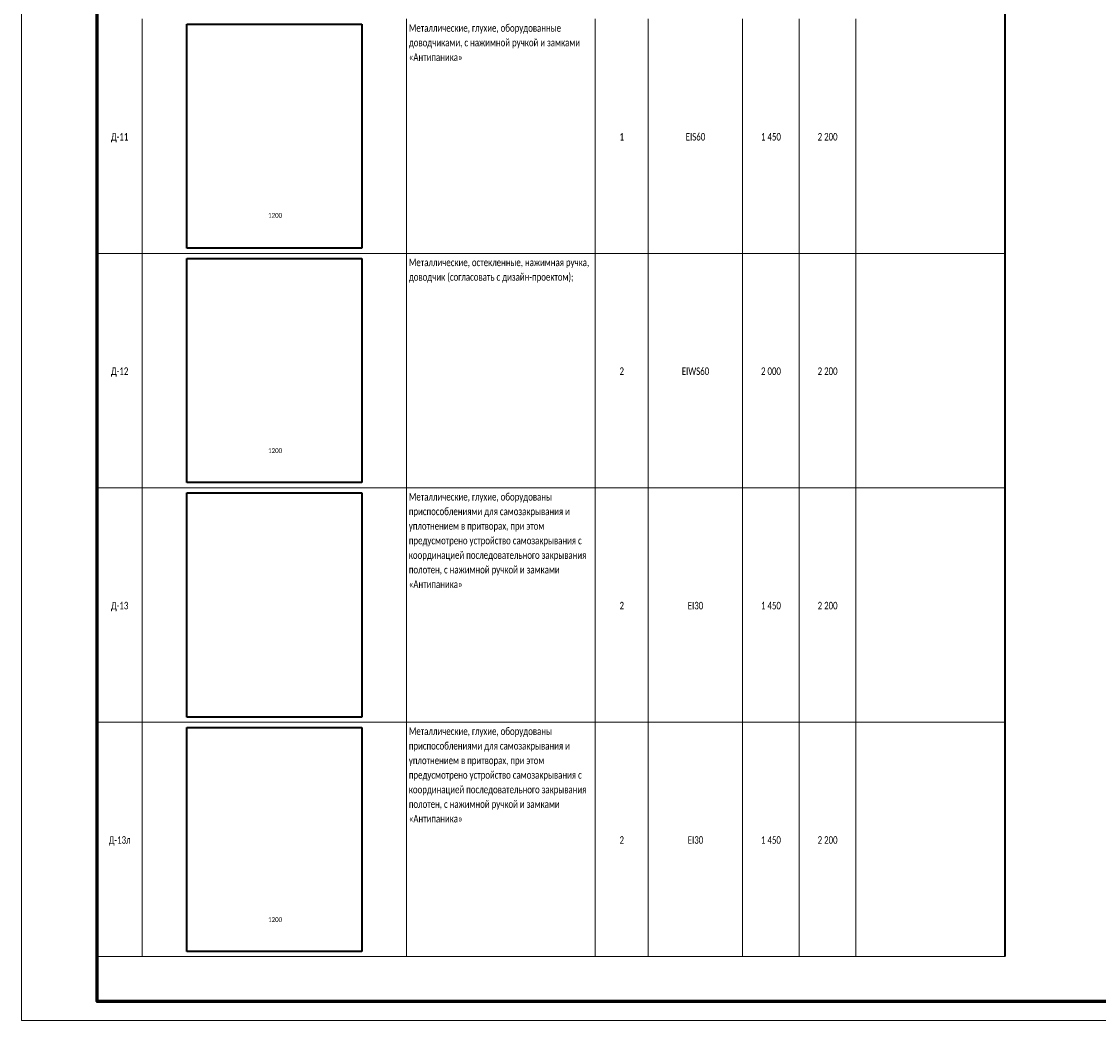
# Paper-space layout '03 двери' of a CAD drawing. Header units: millimetres. Extents: x -1565 to 1981, y -324 to 531.
# Tile 7 of 16: x -3 to 282, y -2 to 263. Entities that reach past the tile are written whole.
import ezdxf
from ezdxf.enums import TextEntityAlignment as Align

# ---------------------------------------------------------------- set-up
doc = ezdxf.new("R2010")
doc.units = ezdxf.units.MM
doc.layers.get('Defpoints').update_dxf_attribs({"color": 31})
for name, color, linetype, lineweight in [('0_S_Black_07', 7, 'Continuous', 35), ('A-DETL', 7, 'Continuous', 5), ('G-ANNO-SCHD', 7, 'Continuous', 9), ('G-ANNO-TEXT', 7, 'Continuous', 5)]:
    doc.layers.add(name, color=color, linetype=linetype, lineweight=lineweight)
doc.styles.add('Calibri Light_5', font='calibril.ttf', dxfattribs={"width": 0.75, "height": 3})
doc.styles.add('Calibri Light_7', font='calibril.ttf', dxfattribs={"width": 0.75, "height": 3})
doc.styles.add('fl_iso paper', font='isocpeur.ttf', dxfattribs={"width": 0.8, "oblique": 10})
picture_1 = doc.add_image_def('image3.jpg', size_in_pixel=(1500, 1921))
picture_2 = doc.add_image_def('image4.jpg', size_in_pixel=(1500, 1921))
picture_3 = doc.add_image_def('image5.jpg', size_in_pixel=(1500, 1921))
picture_4 = doc.add_image_def('image6.jpg', size_in_pixel=(1500, 1921))

# ---------------------------------------------------------------- blocks, each defined once
blk = doc.blocks.new('*U12504')
at = {"linetype": 'Continuous', "lineweight": 60, "ltscale": 2}
blk.add_lwpolyline([(0, 410), (0, 0), (-569, 0), (-569, 410)], close=True, dxfattribs=at)
at = {"layer": 'Defpoints', "color": 6, "lineweight": 5}
blk.add_lwpolyline([(5, 415), (5, -5), (-589, -5), (-589, 415)], close=True, dxfattribs=at)
at = {"style": 'fl_iso paper', "oblique": 10, "width": 0.8}
for tag, height, p in [('LIST', 3.5, (-27.5, 20)), ('PLAN1', 3.45, (-85, 10.26)), ('PLAN2', 3.5, (-85, 4.7))]:
    blk.add_attdef(tag, text='', height=height, dxfattribs=at).set_placement(p, align=Align.MIDDLE)

psp = doc.layouts.new('03 двери')

# ---------------------------------------------------------------- linework, layer by layer
psp.add_lwpolyline([(17.18, 413.47), (586.18, 413.47), (586.18, 3.47), (17.18, 3.47)], close=True)
at = {"layer": '0_S_Black_07'}
psp.add_line((17.18, 401.47), (17.18, 19.13), dxfattribs=at)
at = {"layer": 'A-DETL', "lineweight": 35}
psp.add_line((257.62, 413.47), (257.62, 15.39), dxfattribs=at)
at = {"layer": 'A-DETL'}
for p, q in [((29.18, 263.85), (29.18, 201.74)), ((99.18, 263.85), (99.18, 201.74)), ((149.18, 263.85), (149.18, 201.74)), ((163.21, 263.85), (163.21, 201.74)), ((188.21, 263.85), (188.21, 201.74)), ((203.21, 263.85), (203.21, 201.74)), ((218.21, 263.85), (218.21, 201.74)), ((29.18, 201.74), (17.18, 201.74)), ((29.18, 201.74), (29.18, 139.62)), ((99.18, 201.74), (29.18, 201.74)), ((99.18, 201.74), (99.18, 139.62)), ((149.18, 201.74), (99.18, 201.74)), ((149.18, 201.74), (149.18, 139.62)), ((163.21, 201.74), (149.18, 201.74)), ((163.21, 201.74), (163.21, 139.62)), ((188.21, 201.74), (163.21, 201.74)), ((188.21, 201.74), (188.21, 139.62)), ((203.21, 201.74), (188.21, 201.74)), ((203.21, 201.74), (203.21, 139.62)), ((218.21, 201.74), (203.21, 201.74)), ((218.21, 201.74), (218.21, 139.62)), ((257.62, 201.74), (218.21, 201.74)), ((29.18, 139.62), (17.18, 139.62)), ((99.18, 139.62), (29.18, 139.62)), ((29.18, 139.62), (29.18, 77.5)), ((149.18, 139.62), (99.18, 139.62)), ((99.18, 139.62), (99.18, 77.5)), ((163.21, 139.62), (149.18, 139.62)), ((149.18, 139.62), (149.18, 77.5)), ((188.21, 139.62), (163.21, 139.62)), ((163.21, 139.62), (163.21, 77.5)), ((203.21, 139.62), (188.21, 139.62)), ((188.21, 139.62), (188.21, 77.5)), ((218.21, 139.62), (203.21, 139.62)), ((203.21, 139.62), (203.21, 77.5)), ((257.62, 139.62), (218.21, 139.62)), ((218.21, 139.62), (218.21, 77.5)), ((29.18, 77.5), (17.18, 77.5)), ((29.18, 77.5), (29.18, 15.39)), ((99.18, 77.5), (29.18, 77.5)), ((99.18, 77.5), (99.18, 15.39)), ((149.18, 77.5), (99.18, 77.5)), ((149.18, 77.5), (149.18, 15.39)), ((163.21, 77.5), (149.18, 77.5)), ((163.21, 77.5), (163.21, 15.39)), ((188.21, 77.5), (163.21, 77.5)), ((188.21, 77.5), (188.21, 15.39)), ((203.21, 77.5), (188.21, 77.5)), ((203.21, 77.5), (203.21, 15.39)), ((218.21, 77.5), (203.21, 77.5)), ((218.21, 77.5), (218.21, 15.39)), ((257.62, 77.5), (218.21, 77.5)), ((29.18, 15.39), (17.18, 15.39)), ((99.18, 15.39), (29.18, 15.39)), ((149.18, 15.39), (99.18, 15.39)), ((163.21, 15.39), (149.18, 15.39)), ((188.21, 15.39), (163.21, 15.39)), ((203.21, 15.39), (188.21, 15.39)), ((218.21, 15.39), (203.21, 15.39)), ((257.62, 15.39), (218.21, 15.39))]:
    psp.add_line(p, q, dxfattribs=at)

# ---------------------------------------------------------------- block references
at = {"color": 1, "lineweight": 18}
psp.add_blockref('*U12504', (586.18, 3.47), dxfattribs=at)

# ---------------------------------------------------------------- texts
at = {"layer": 'G-ANNO-SCHD', "char_height": 2, "line_spacing_factor": 1.158048, "style": 'Calibri Light_5'}
for s, insert, width, attachment_point in [('Металлические, глухие, оборудованные\\Pдоводчиками, с нажимной ручкой и замками\\P«Антипаника»', (99.78, 262.46), 52.6107, 1), ('Д-11', (23.18, 233.64), 5.4249, 2), ('1', (156.19, 233.64), 2.8255, 2), ('EIS60', (175.71, 233.64), 6.1031, 2), ('1 450', (195.71, 233.64), 6.2726, 2), ('2 200', (210.71, 233.64), 6.2726, 2), ('Металлические, остекленные, нажимная ручка,\\Pдоводчик (согласовать с дизайн-проектом);', (99.78, 200.35), 55.6057, 1), ('Д-12', (23.18, 171.52), 5.4249, 2), ('2', (156.19, 171.52), 2.8255, 2), ('EIWS60', (175.71, 171.52), 8.533, 2), ('2 000', (195.71, 171.52), 6.2726, 2), ('2 200', (210.71, 171.52), 6.2726, 2), ('Металлические, глухие, оборудованы\\Pприспособлениями для самозакрывания и\\Pуплотнением в притворах, при этом\\Pпредусмотрено устройство самозакрывания с\\Pкоординацией последовательного закрывания\\Pполотен, с нажимной ручкой и замками\\P«Антипаника»', (99.78, 138.23), 54.7298, 1), ('Д-13', (23.18, 109.4), 5.4249, 2), ('2', (156.19, 109.4), 4.2382, 2), ('EI30', (175.71, 109.4), 4.8598, 2), ('1 450', (195.71, 109.4), 6.2726, 2), ('2 200', (210.71, 109.4), 6.2726, 2), ('Металлические, глухие, оборудованы\\Pприспособлениями для самозакрывания и\\Pуплотнением в притворах, при этом\\Pпредусмотрено устройство самозакрывания с\\Pкоординацией последовательного закрывания\\Pполотен, с нажимной ручкой и замками\\P«Антипаника»', (99.78, 76.11), 54.7298, 1), ('Д-13л', (23.18, 47.29), 6.8094, 2), ('2', (156.19, 47.29), 4.2382, 2), ('EI30', (175.71, 47.29), 4.8598, 2), ('1 450', (195.71, 47.29), 6.2726, 2), ('2 200', (210.71, 47.29), 6.2726, 2)]:
    psp.add_mtext(s, dxfattribs=dict(at, insert=insert, width=width, attachment_point=attachment_point))

# ---------------------------------------------------------------- pictures from other files: only their frames are drawn
at = {"layer": 'A-DETL', "lineweight": 35}
image = psp.add_image(picture_4, insert=(40.99, 203.09), size_in_units=(46.38, 59.4), dxfattribs=at)
image.dxf.flags = 7
image = psp.add_image(picture_3, insert=(40.99, 140.98), size_in_units=(46.38, 59.4), dxfattribs=at)
image.dxf.flags = 7
image = psp.add_image(picture_2, insert=(40.99, 78.86), size_in_units=(46.38, 59.4), dxfattribs=at)
image.dxf.flags = 7
image = psp.add_image(picture_1, insert=(40.99, 16.74), size_in_units=(46.38, 59.4), dxfattribs=at)
image.dxf.flags = 7

# ---------------------------------------------------------------- next in the draw order: texts
at = {"layer": 'G-ANNO-TEXT', "char_height": 1.3, "width": 3.8481, "attachment_point": 1, "style": 'Calibri Light_7', "bg_fill": 3, "box_fill_scale": 1.25, "bg_fill_color": 256, "bg_fill_true_color": 13158600, "bg_fill_transparency": 0}
for insert in [(62.51, 212.46), (62.51, 150.12), (62.51, 25.85)]:
    psp.add_mtext('1200', dxfattribs=dict(at, insert=insert))

doc.saveas('drawing.dxf')
